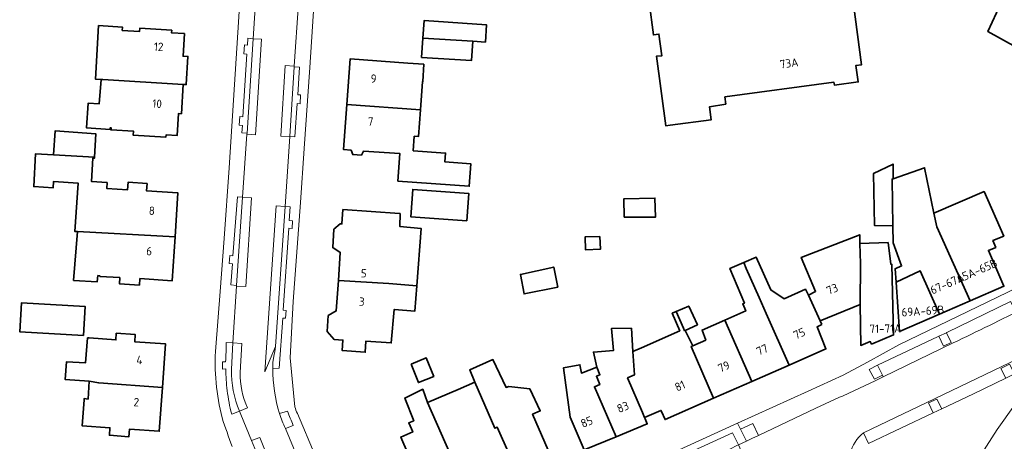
# Model space of a CAD drawing. Extents: x 152761 to 155748, y 459947 to 462743.
# Tile 165 of 256: x 154268 to 154426, y 462418 to 462486. Entities that reach past the tile are written whole.
import ezdxf
from ezdxf.enums import TextEntityAlignment as Align

# ---------------------------------------------------------------- set-up
doc = ezdxf.new("R2010")
doc.units = 0
doc.header["$LTSCALE"] = 0.75
for name, color, linetype, lineweight in [('B-RO-GR-GROENVOORZIENING-GV', 251, 'CONTINUOUS', 18), ('B-RO-OG-BEBOUWING-GV', 6, 'CONTINUOUS', 35), ('B-RO-OG-BEBOUWING-T18', 1, 'CONTINUOUS', 18), ('B-RO-OG-TERREIN_CULTUURSCHEIDING-GV', 251, 'CONTINUOUS', 18), ('B-RO-VH-VERHARDING_ASFALT-GV', 251, 'CONTINUOUS', 18), ('B-RO-VH-VERHARDING_BETONSTRAATSTEEN-GV', 251, 'CONTINUOUS', 18), ('B-RO-VH-VERHARDING_STRAATBAKSTEEN-GV', 251, 'CONTINUOUS', 18)]:
    doc.layers.add(name, color=color, linetype=linetype, lineweight=lineweight)
doc.styles.add('NLCS-ISO-M200-T18', font='NLCS-ISO.ttf', dxfattribs={"height": 0.36})

msp = doc.modelspace()

# ---------------------------------------------------------------- linework, layer by layer
at = {"layer": 'B-RO-GR-GROENVOORZIENING-GV', "flags": 128}
for points in [[(154416.931, 462435.344), (154415.724, 462434.77), (154416.494, 462433.182), (154417.704, 462433.783)], [(154406.673, 462428.514), (154405.871, 462430.111), (154404.516, 462429.431), (154405.348, 462427.848)], [(154426.482, 462428.02), (154427.899, 462428.71), (154427.085, 462430.312), (154425.674, 462429.601)], [(154416.2, 462423.096), (154415.398, 462424.679), (154414.047, 462424.039), (154414.786, 462422.435)], [(154386.698, 462418.809), (154385.798, 462420.737), (154383.817, 462419.815), (154384.753, 462417.9), (154385.655, 462418.326)]]:
    msp.add_lwpolyline(points, close=True, dxfattribs=at)
at = {"layer": 'B-RO-OG-BEBOUWING-GV', "flags": 128}
for points in [[(154427.443, 462495.161), (154425.141, 462490.461), (154426.404, 462489.868), (154423.582, 462483.834), (154428.181, 462481.283)], [(154368.396, 462493.819), (154369.805, 462483.277), (154370.697, 462483.385), (154371.129, 462479.872), (154370.291, 462479.845), (154371.782, 462468.638), (154372.5, 462468.735), (154379.098, 462469.625), (154378.822, 462471.674), (154381.436, 462472.122), (154381.299, 462473.277), (154398.845, 462475.644), (154398.908, 462475.18), (154402.741, 462475.697), (154402.383, 462478.352), (154403.301, 462478.476), (154401.324, 462493.128)]]:
    msp.add_lwpolyline(points, dxfattribs=at)
for points in [[(154332.71, 462482.74), (154340.726, 462482.245), (154342.762, 462482.111), (154342.947, 462484.905), (154332.897, 462485.569)], [(154280.946, 462476.106), (154281.231, 462476.089), (154294.151, 462475.3), (154294.635, 462475.272), (154294.9, 462479.793), (154294.126, 462479.839), (154294.338, 462483.467), (154292.288, 462483.587), (154292.314, 462484.023), (154287.167, 462484.325), (154287.139, 462483.836), (154284.351, 462483.999), (154284.382, 462484.538), (154280.532, 462484.764), (154280.027, 462476.159)], [(154340.726, 462482.245), (154332.71, 462482.74), (154332.507, 462479.654), (154340.52, 462479.125)], [(154320.473, 462472.083), (154332.319, 462471.19), (154332.643, 462475.762), (154332.72, 462475.762), (154332.851, 462478.553), (154330.305, 462478.734), (154320.992, 462479.395)], [(154294.151, 462475.3), (154281.231, 462476.089), (154280.946, 462476.106), (154280.654, 462472.191), (154278.87, 462472.299), (154278.599, 462468.299), (154282.383, 462468.028), (154282.383, 462468.312), (154282.574, 462468.301), (154282.555, 462467.988), (154286.169, 462467.776), (154286.13, 462467.121), (154291.366, 462466.814), (154291.386, 462467.165), (154293.179, 462467.06), (154293.387, 462470.6), (154293.874, 462470.571)], [(154332.319, 462471.19), (154320.473, 462472.083), (154319.957, 462464.803), (154321.174, 462464.717), (154321.424, 462463.997), (154322.82, 462463.898), (154323.169, 462464.575), (154329.023, 462464.16), (154328.709, 462459.738), (154340.17, 462458.924), (154340.427, 462462.545), (154336.258, 462462.841), (154336.358, 462464.258), (154331.161, 462464.627), (154331.328, 462466.97), (154332.016, 462466.922)], [(154273.268, 462463.967), (154279.897, 462463.608), (154280.079, 462467.372), (154273.565, 462467.832)], [(154292.845, 462450.774), (154293.304, 462457.834), (154288.273, 462458.161), (154288.35, 462459.348), (154285.279, 462459.548), (154285.201, 462458.345), (154281.861, 462458.563), (154281.915, 462459.506), (154279.402, 462459.669), (154279.619, 462463.453), (154279.889, 462463.453), (154279.897, 462463.608), (154273.268, 462463.967), (154270.403, 462464.13), (154270.104, 462458.86), (154273.24, 462458.67), (154273.267, 462459.67), (154277.28, 462459.403), (154276.71, 462451.64), (154277.138, 462451.617)], [(154408.348, 462460.104), (154408.348, 462462.49), (154405.213, 462460.977), (154405.373, 462452.598), (154408.337, 462452.545), (154408.191, 462460.058)], [(154408.348, 462460.104), (154408.191, 462460.058), (154408.337, 462452.545), (154408.391, 462449.795), (154409.728, 462446.103), (154408.684, 462445.649), (154408.83, 462443.487), (154412.735, 462445.286), (154415.816, 462438.326), (154420.741, 462440.468), (154415.396, 462452.409), (154414.92, 462454.599), (154413.424, 462461.895)], [(154339.774, 462453.349), (154340.088, 462457.767), (154331.091, 462458.406), (154330.777, 462453.987)], [(154365.074, 462453.928), (154370.128, 462453.927), (154370.048, 462457.008), (154365.021, 462456.881)], [(154420.741, 462440.468), (154426.179, 462442.834), (154423.683, 462448.578), (154424.87, 462449.06), (154424.408, 462450.171), (154426.157, 462450.903), (154422.993, 462458.044), (154414.92, 462454.599), (154415.396, 462452.409)], [(154331.713, 462442.911), (154332.413, 462452.14), (154329.008, 462452.411), (154329.032, 462454.518), (154328.961, 462454.523), (154319.853, 462455.155), (154319.693, 462452.851), (154319.425, 462452.87), (154318.405, 462451.992), (154318.201, 462449.056), (154319.428, 462448.274), (154319.113, 462443.727), (154327.242, 462443.247)], [(154277.138, 462451.617), (154276.52, 462443.761), (154280.331, 462443.544), (154280.439, 462444.544), (154280.754, 462444.481), (154280.75, 462444.415), (154283.948, 462444.207), (154283.884, 462443.229), (154287.112, 462443.019), (154287.179, 462444.053), (154292.385, 462443.714), (154292.845, 462450.774)], [(154361.202, 462450.849), (154358.82, 462450.748), (154358.871, 462448.709), (154361.304, 462448.809)], [(154403.053, 462439.907), (154403.094, 462446.466), (154403.018, 462449.719), (154402.985, 462451.121), (154393.58, 462447.452), (154395.893, 462441.994), (154394.758, 462441.394), (154396.642, 462437.233)], [(154403.053, 462439.907), (154403.162, 462433.306), (154404.683, 462433.927), (154404.904, 462433.509), (154408.432, 462434.985), (154408.161, 462446.348), (154407.999, 462446.352), (154407.545, 462449.85), (154403.018, 462449.719), (154403.094, 462446.466)], [(154396.881, 462436.686), (154396.642, 462437.233), (154394.758, 462441.394), (154394.255, 462442.332), (154390.857, 462440.825), (154388.668, 462442.231), (154386.345, 462447.502), (154384.322, 462446.639), (154384.727, 462445.69), (154386.791, 462441.002), (154387.953, 462438.459), (154391.627, 462430.13), (154397.557, 462432.732), (154396.122, 462436.308)], [(154354.405, 462442.688), (154353.758, 462445.92), (154348.396, 462444.724), (154348.993, 462441.59)], [(154381.295, 462437.377), (154385.608, 462427.49), (154391.627, 462430.13), (154387.953, 462438.459), (154386.791, 462441.002), (154384.727, 462445.69), (154384.322, 462446.639), (154382.101, 462445.692), (154384.447, 462440.114), (154384.17, 462439.993), (154384.65, 462438.861)], [(154415.816, 462438.326), (154412.735, 462445.286), (154408.83, 462443.487), (154409.367, 462435.521)], [(154331.713, 462442.911), (154327.242, 462443.247), (154319.113, 462443.727), (154318.774, 462438.841), (154317.49, 462438.096), (154317.314, 462435.565), (154318.43, 462434.268), (154319.857, 462434.169), (154319.739, 462432.468), (154323.43, 462432.212), (154323.554, 462433.988), (154327.637, 462433.704), (154328.086, 462439.06), (154328.129, 462439.056), (154331.411, 462438.789)], [(154278.126, 462434.893), (154278.402, 462439.539), (154268.124, 462440.15), (154267.848, 462435.504)], [(154373.477, 462438.76), (154374.639, 462436.064), (154374.807, 462435.675), (154374.91, 462435.719), (154376.883, 462436.638), (154375.478, 462439.638)], [(154376.146, 462433.245), (154374.91, 462435.719), (154374.807, 462435.675), (154374.639, 462436.064), (154373.477, 462438.76), (154372.829, 462438.476), (154374.045, 462435.665), (154367.909, 462432.937), (154366.51, 462432.315), (154366.769, 462428.578), (154365.65, 462428.071), (154368.034, 462422.491), (154368.366, 462421.716), (154371.006, 462422.846), (154371.094, 462422.65), (154371.665, 462421.372), (154379.49, 462424.805), (154375.9, 462433.136)], [(154360.673, 462429.818), (154361.185, 462428.572), (154360.635, 462428.353), (154361.175, 462426.995), (154360.31, 462426.642), (154363.803, 462418.612), (154368.815, 462420.663), (154368.46, 462421.495), (154368.366, 462421.716), (154368.034, 462422.491), (154365.65, 462428.071), (154366.769, 462428.578), (154366.51, 462432.315), (154366.25, 462436.067), (154363.066, 462436.033), (154363.359, 462432.485), (154360.15, 462432.22)], [(154385.608, 462427.49), (154381.295, 462437.377), (154377.637, 462435.758), (154378.214, 462434.158), (154376.146, 462433.245), (154375.9, 462433.136), (154379.49, 462424.805)], [(154290.798, 462426.515), (154291.308, 462433.542), (154286.362, 462433.901), (154286.444, 462435.04), (154283.394, 462435.261), (154283.317, 462434.193), (154279.044, 462434.503), (154278.77, 462434.523), (154278.456, 462430.518), (154275.402, 462430.68), (154275.185, 462427.816), (154279.023, 462427.545), (154280.555, 462427.264)], [(154330.804, 462430.303), (154332.004, 462427.329), (154334.46, 462428.32), (154333.26, 462431.294)], [(154348.842, 462410.783), (154354.298, 462413.14), (154350.368, 462422.237), (154351.582, 462422.762), (154349.935, 462426.3), (154346.543, 462426.694), (154346.111, 462426.533), (154343.972, 462431.024), (154340.26, 462429.396), (154341.075, 462427.366), (154344.305, 462419.972), (154344.687, 462420.131)], [(154363.803, 462418.612), (154360.31, 462426.642), (154361.175, 462426.995), (154360.635, 462428.353), (154361.185, 462428.572), (154360.673, 462429.818), (154358.225, 462428.847), (154357.987, 462430.202), (154355.325, 462429.674), (154356.403, 462421.751), (154358.671, 462416.511)], [(154279.023, 462427.545), (154278.86, 462424.68), (154278.212, 462424.745), (154278.196, 462424.529), (154277.895, 462420.377), (154282.374, 462420.052), (154282.286, 462418.836), (154285.43, 462418.608), (154285.519, 462419.833), (154290.288, 462419.487), (154290.798, 462426.515), (154280.555, 462427.264)], [(154341.075, 462427.366), (154338.414, 462426.22), (154333.472, 462424.092), (154340.853, 462407.332), (154348.842, 462410.783), (154344.687, 462420.131), (154344.305, 462419.972)], [(154340.853, 462407.332), (154333.472, 462424.092), (154332.688, 462426.242), (154329.797, 462424.82), (154331.253, 462421.173), (154330.434, 462420.846), (154331.074, 462419.394), (154329.159, 462418.557), (154335.084, 462404.84)]]:
    msp.add_lwpolyline(points, close=True, dxfattribs=at)
at = {"layer": 'B-RO-OG-TERREIN_CULTUURSCHEIDING-GV', "flags": 128}
for points in [[(154304.419, 462467.448), (154305.427, 462482.659), (154304.57, 462482.718), (154304.495, 462481.626), (154303.996, 462481.657), (154303.904, 462480.21), (154304.403, 462480.178), (154303.763, 462470.098), (154303.264, 462470.13), (154303.175, 462468.733), (154303.674, 462468.701), (154303.598, 462467.503)], [(154312.023, 462478.146), (154311.295, 462466.933), (154312.115, 462466.884), (154312.468, 462472.23), (154312.944, 462472.179), (154313.047, 462473.608), (154312.587, 462473.64), (154312.842, 462478.073)], [(154303.705, 462457.149), (154302.873, 462457.207), (154302.162, 462447.716), (154301.669, 462447.752), (154301.564, 462446.475), (154302.066, 462446.44), (154301.817, 462443.031), (154302.753, 462442.97)], [(154308.549, 462429.607), (154309.58, 462429.628), (154310.171, 462437.695), (154310.607, 462437.662), (154310.705, 462438.932), (154310.24, 462438.968), (154311.151, 462452.165), (154311.657, 462452.132), (154311.75, 462453.364), (154311.222, 462453.403), (154311.367, 462455.588), (154310.531, 462455.632), (154309.019, 462433.118), (154308.91, 462432.347), (154308.715, 462431.567), (154308.586, 462430.55)]]:
    msp.add_lwpolyline(points, close=True, dxfattribs=at)
at = {"layer": 'B-RO-OG-TERREIN_CULTUURSCHEIDING-GV'}
for points in [[(154301.089, 462433.771, -0.0057973), (154300.973, 462430.664)], [(154300.988, 462429.521, 0.0202462), (154301.227, 462426.017)], [(154303.2, 462422.72, -0.1030806), (154301.903, 462429.461)], [(154301.227, 462426.017, 0.0313089), (154301.955, 462422.253)], [(154309.643, 462422.325, 0.0316309), (154310.604, 462419.959)], [(154311.834, 462420.442, 0.008237), (154310.911, 462422.719)]]:
    msp.add_lwpolyline(points, format="xyb", dxfattribs=at)
at = {"layer": 'B-RO-OG-TERREIN_CULTUURSCHEIDING-GV', "flags": 128}
for points in [[(154301.903, 462429.461), (154302.154, 462433.719), (154301.089, 462433.771)], [(154300.973, 462430.664), (154300.501, 462430.687), (154300.476, 462429.506), (154300.988, 462429.521)], [(154301.955, 462422.253), (154303.2, 462422.72)], [(154310.911, 462422.719), (154309.643, 462422.325)], [(154310.604, 462419.959), (154311.834, 462420.442)]]:
    msp.add_lwpolyline(points, dxfattribs=at)
at = {"layer": 'B-RO-VH-VERHARDING_ASFALT-GV', "flags": 128}
for points in [[(154306.021, 462491.783), (154305.427, 462482.659), (154306.769, 462482.556), (154305.783, 462467.197), (154304.408, 462467.292)], [(154308.549, 462429.607), (154308.586, 462430.55), (154308.715, 462431.567), (154308.91, 462432.347), (154309.019, 462433.118), (154307.269, 462429.044), (154309.121, 462455.744), (154310.531, 462455.632), (154311.295, 462466.933), (154309.866, 462466.996), (154310.551, 462478.345), (154312.03, 462478.243), (154312.724, 462488.346)], [(154304.408, 462467.292), (154303.705, 462457.149), (154305.116, 462457.065), (154304.207, 462442.767), (154302.746, 462442.862), (154302.154, 462433.719), (154303.568, 462433.624), (154303.308, 462428.955)], [(154303.308, 462428.955), (154303.568, 462433.624), (154302.154, 462433.719), (154301.903, 462429.461)], [(154303.2, 462422.72), (154304.521, 462423.238)], [(154304.521, 462423.238), (154303.2, 462422.72), (154303.411, 462422.163), (154305.144, 462417.983), (154306.468, 462418.463), (154307.873, 462415.016), (154316.179, 462394.633), (154320.342, 462396.343), (154312.795, 462414.607), (154310.604, 462419.959)], [(154383.481, 462417.299), (154384.753, 462417.9), (154383.817, 462419.815), (154383.335, 462420.787), (154369.578, 462414.53), (154356.298, 462408.777), (154356.347, 462408.667), (154351.922, 462406.684), (154351.874, 462406.794), (154347.557, 462404.76), (154336.05, 462399.801), (154325.94, 462395.372)], [(154327.956, 462392.401), (154330.711, 462393.598), (154331.212, 462393.767), (154331.408, 462393.86), (154337.395, 462396.513), (154336.523, 462398.51), (154338.523, 462399.394), (154339.384, 462397.389), (154342.587, 462398.818), (154341.709, 462400.838), (154354.637, 462406.541), (154356.636, 462407.463), (154357.524, 462405.456), (154364.416, 462408.585), (154363.501, 462410.586), (154369.857, 462413.477), (154370.809, 462411.474), (154377.088, 462414.328), (154376.198, 462416.35), (154382.542, 462419.221), (154383.481, 462417.299)]]:
    msp.add_lwpolyline(points, dxfattribs=at)
for points in [[(154305.427, 462482.659), (154304.419, 462467.448), (154304.408, 462467.292), (154305.783, 462467.197), (154306.769, 462482.556)], [(154312.023, 462478.146), (154312.03, 462478.243), (154310.551, 462478.345), (154309.866, 462466.996), (154311.295, 462466.933)], [(154302.753, 462442.97), (154302.746, 462442.862), (154304.207, 462442.767), (154305.116, 462457.065), (154303.705, 462457.149)], [(154310.531, 462455.632), (154309.121, 462455.744), (154307.269, 462429.044), (154309.019, 462433.118)], [(154383.481, 462417.299), (154382.542, 462419.221), (154376.198, 462416.35), (154377.088, 462414.328), (154382.176, 462416.668), (154383.23, 462417.179)], [(154305.144, 462417.983), (154307.537, 462412.211), (154314.978, 462394.14), (154316.179, 462394.633), (154307.873, 462415.016), (154306.468, 462418.463)]]:
    msp.add_lwpolyline(points, close=True, dxfattribs=at)
at = {"layer": 'B-RO-VH-VERHARDING_ASFALT-GV'}
for points in [[(154301.903, 462429.461, 0.1030806), (154303.2, 462422.72)], [(154304.521, 462423.238, -0.1110818), (154303.308, 462428.955)], [(154303.308, 462428.955, 0.1110818), (154304.521, 462423.238)], [(154309.643, 462422.325, -0.0678342), (154308.549, 462429.607)], [(154310.604, 462419.959, -0.0316309), (154309.643, 462422.325)]]:
    msp.add_lwpolyline(points, format="xyb", dxfattribs=at)
at = {"layer": 'B-RO-VH-VERHARDING_BETONSTRAATSTEEN-GV', "flags": 128}
for points in [[(154312.115, 462423.407), (154311.37, 462431.318), (154311.839, 462440.344), (154313.01, 462456.286), (154313.632, 462464.986), (154314.532, 462478.029), (154315.639, 462495.377), (154315.935, 462499.906), (154316.666, 462512.209), (154317.34, 462522.381), (154317.816, 462528.218), (154318.134, 462532.759), (154318.454, 462538.271), (154318.837, 462544.653)], [(154305.892, 462526.733), (154305.65, 462522.944), (154304.892, 462511.407), (154303.449, 462491.334), (154302.969, 462483.639), (154301.524, 462461.877), (154300.72, 462450.529), (154300.086, 462441.971), (154299.38, 462433.031)], [(154301.089, 462433.771), (154302.154, 462433.719), (154302.746, 462442.862), (154302.753, 462442.97), (154301.817, 462443.031), (154302.066, 462446.44), (154301.564, 462446.475), (154301.669, 462447.752), (154302.162, 462447.716), (154302.873, 462457.207), (154303.705, 462457.149), (154304.408, 462467.292), (154304.419, 462467.448), (154303.598, 462467.503), (154303.674, 462468.701), (154303.175, 462468.733), (154303.264, 462470.13), (154303.763, 462470.098), (154304.403, 462480.178), (154303.904, 462480.21), (154303.996, 462481.657), (154304.495, 462481.626), (154304.57, 462482.718), (154305.427, 462482.659), (154306.021, 462491.783)], [(154312.724, 462488.346), (154312.03, 462478.243), (154312.023, 462478.146), (154312.842, 462478.073), (154312.587, 462473.64), (154313.047, 462473.608), (154312.944, 462472.179), (154312.468, 462472.23), (154312.115, 462466.884), (154311.295, 462466.933), (154310.531, 462455.632)], [(154310.531, 462455.632), (154311.367, 462455.588), (154311.222, 462453.403), (154311.75, 462453.364), (154311.657, 462452.132), (154311.151, 462452.165), (154310.24, 462438.968), (154310.705, 462438.932), (154310.607, 462437.662), (154310.171, 462437.695), (154309.58, 462429.628), (154308.549, 462429.607)], [(154300.988, 462429.521), (154300.476, 462429.506), (154300.501, 462430.687), (154300.973, 462430.664)], [(154313.923, 462392.45), (154305.999, 462411.56), (154307.537, 462412.211), (154305.144, 462417.983), (154303.411, 462422.163), (154303.2, 462422.72), (154301.955, 462422.253)], [(154309.643, 462422.325), (154310.911, 462422.719)], [(154311.834, 462420.442), (154310.604, 462419.959), (154312.795, 462414.607), (154314.015, 462415.124), (154321.981, 462395.81), (154323.564, 462396.476), (154315.419, 462415.585), (154315.373, 462415.565), (154312.515, 462422.341)]]:
    msp.add_lwpolyline(points, dxfattribs=at)
at = {"layer": 'B-RO-VH-VERHARDING_BETONSTRAATSTEEN-GV'}
for points in [[(154299.38, 462433.031, 0.0802645), (154300.418, 462421.644)], [(154300.973, 462430.664, 0.0057973), (154301.089, 462433.771)], [(154301.227, 462426.017, -0.0202462), (154300.988, 462429.521)], [(154308.549, 462429.607, 0.0678342), (154309.643, 462422.325)], [(154301.955, 462422.253, -0.0313089), (154301.227, 462426.017)], [(154312.515, 462422.341, -0.0433801), (154312.115, 462423.407)], [(154310.911, 462422.719, -0.008237), (154311.834, 462420.442)], [(154300.418, 462421.644, 0.0107682), (154302.032, 462417.013)]]:
    msp.add_lwpolyline(points, format="xyb", dxfattribs=at)
at = {"layer": 'B-RO-VH-VERHARDING_STRAATBAKSTEEN-GV', "flags": 128}
for points in [[(154436.235, 462446.447), (154409.307, 462433.385), (154404.226, 462430.612), (154400.337, 462428.49), (154394.685, 462425.929), (154383.335, 462420.787), (154383.817, 462419.815), (154385.798, 462420.737), (154386.698, 462418.809), (154395.949, 462423.182), (154399.758, 462424.983), (154400.238, 462425.154), (154400.327, 462425.19), (154405.452, 462427.602), (154406.788, 462428.252), (154406.673, 462428.514), (154405.348, 462427.848), (154404.516, 462429.431), (154405.871, 462430.111), (154415.633, 462434.727), (154415.724, 462434.77), (154416.931, 462435.344), (154417.021, 462435.388), (154427.222, 462440.384)], [(154429.669, 462439.434), (154429.703, 462439.453), (154429.604, 462439.616), (154428.03, 462438.795), (154427.222, 462440.384), (154417.021, 462435.388), (154416.931, 462435.344), (154417.704, 462433.783), (154416.494, 462433.182), (154415.724, 462434.77), (154415.633, 462434.727), (154405.871, 462430.111), (154406.673, 462428.514), (154406.788, 462428.252), (154418.023, 462433.713)], [(154403.618, 462419.228), (154413.796, 462424.133), (154427.078, 462430.526), (154432.111, 462433.076), (154438.875, 462436.755)], [(154418.023, 462433.713), (154406.788, 462428.252), (154405.452, 462427.602), (154400.327, 462425.19), (154400.238, 462425.154), (154399.758, 462424.983), (154395.949, 462423.182), (154386.698, 462418.809), (154385.655, 462418.326), (154384.753, 462417.9), (154383.481, 462417.299), (154384.079, 462415.978), (154385.704, 462412.639), (154386.272, 462411.355), (154387.138, 462411.731), (154388.497, 462412.33), (154389.145, 462412.623), (154389.702, 462412.885)], [(154415.182, 462404.288), (154425.088, 462419.791), (154433.474, 462431.524), (154427.899, 462428.71), (154426.482, 462428.02), (154421.305, 462425.517), (154416.2, 462423.096), (154414.786, 462422.435), (154404.398, 462417.514), (154403.618, 462419.228)], [(154427.078, 462430.526), (154413.796, 462424.133), (154403.618, 462419.228), (154404.398, 462417.514), (154414.786, 462422.435), (154414.047, 462424.039), (154415.398, 462424.679), (154416.2, 462423.096), (154421.305, 462425.517), (154426.482, 462428.02), (154425.674, 462429.601), (154427.085, 462430.312)]]:
    msp.add_lwpolyline(points, dxfattribs=at)
at = {"layer": 'B-RO-VH-VERHARDING_STRAATBAKSTEEN-GV'}
for points in [[(154418.023, 462433.713, 0.007307), (154429.669, 462439.434)], [(154429.669, 462439.434, -0.007307), (154418.023, 462433.713)], [(154403.618, 462419.228, 0.3616666), (154401.915, 462411.992)], [(154401.915, 462411.992, -0.3616666), (154403.618, 462419.228)]]:
    msp.add_lwpolyline(points, format="xyb", dxfattribs=at)

# ---------------------------------------------------------------- texts
at = {"layer": 'B-RO-OG-BEBOUWING-T18', "style": 'NLCS-ISO-M200-T18'}
for s, rotation, p in [('12', 356.7, (154290.208, 462481.363)), ('73A', 7.7, (154391.628, 462478.707)), ('9', 355.9, (154324.778, 462476.235)), ('10', 356.7, (154289.963, 462472.202)), ('7', 355.9, (154324.288, 462469.333)), ('8', 356.3, (154289.11, 462454.977)), ('6', 356.3, (154288.687, 462448.472)), ('65A-65B', 23.5, (154421.869, 462445.321)), ('5', 356, (154323.205, 462444.914)), ('67-67A', 23.5, (154417.052, 462443.226)), ('73', 22.6, (154398.57, 462442.371)), ('3', 356, (154322.888, 462440.344)), ('69A-69B', 3.8, (154413.152, 462438.842)), ('75', 23.7, (154393.281, 462435.224)), ('71-71A', 1, (154407.118, 462436.008)), ('77', 23.7, (154387.305, 462432.602)), ('4', 355.9, (154287.11, 462430.965)), ('79', 23.7, (154381.138, 462429.897)), ('81', 23.7, (154374.072, 462426.796)), ('2', 355.9, (154286.617, 462424.172)), ('83', 22.3, (154364.886, 462423.377)), ('85', 22.3, (154359.071, 462420.997))]:
    msp.add_text(s, height=1.35, rotation=rotation, dxfattribs=at).set_placement(p, align=Align.MIDDLE)

doc.saveas('drawing.dxf')
